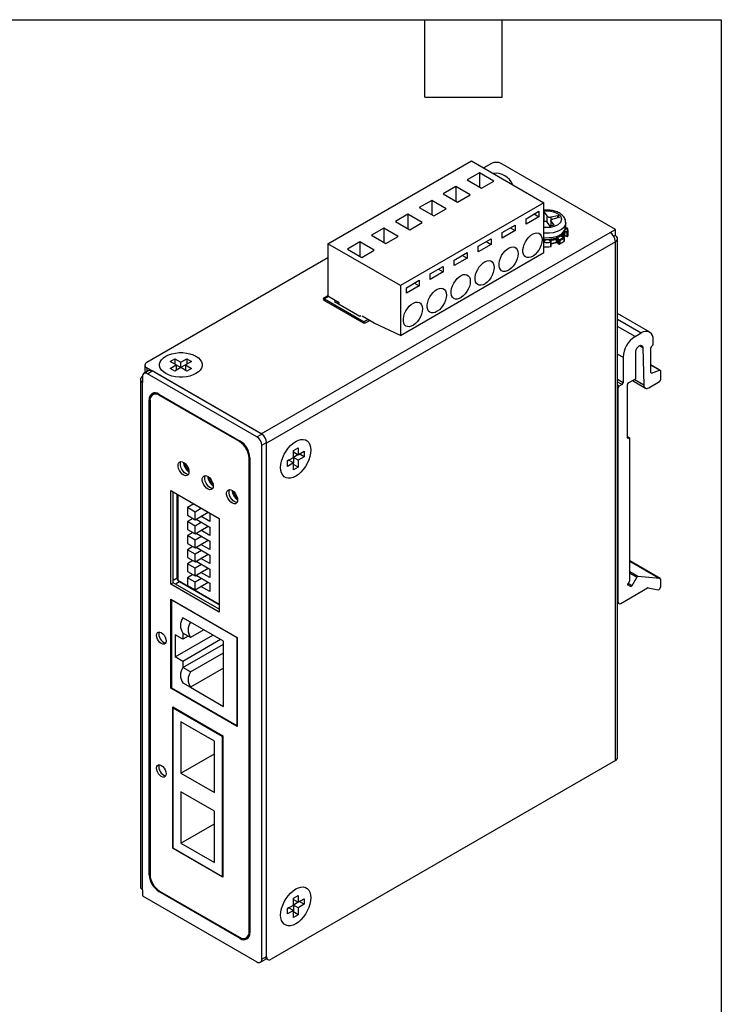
# Model space of a CAD drawing. Header units: millimetres. Extents: x 6 to 273, y 6 to 210.
# Tile 4 of 4: x 204 to 273, y 113 to 210. Entities that reach past the tile are written whole.
import ezdxf

# ---------------------------------------------------------------- set-up
doc = ezdxf.new("R2010")
doc.units = ezdxf.units.MM
doc.layers.add('TEXT', color=140, linetype='Continuous', lineweight=25)

msp = doc.modelspace()

# ---------------------------------------------------------------- linework, layer by layer
for p, q in [((234.2981, 187.4712), (248.4402, 195.6352)), ((248.4402, 195.6352), (255.582, 191.5124)), ((250.4091, 195.381), (249.6449, 194.9398)), ((262.6185, 188.877), (251.352, 195.381)), ((249.2416, 194.465), (248.016, 193.7575)), ((250.6558, 193.6486), (249.2416, 194.465)), ((249.2416, 194.465), (249.2416, 193.0499)), ((246.8846, 193.1044), (245.659, 192.3968)), ((248.2988, 192.288), (246.8846, 193.1044)), ((246.8846, 193.1044), (246.8846, 191.6893)), ((248.016, 193.7575), (249.4302, 192.9411)), ((249.4302, 192.9411), (250.6558, 193.6486)), ((245.659, 192.3968), (247.0732, 191.5804)), ((247.0732, 191.5804), (248.2988, 192.288)), ((255.582, 191.5124), (241.4399, 183.3483)), ((244.5276, 191.7437), (243.3019, 191.0361)), ((245.9418, 190.9273), (244.5276, 191.7437)), ((244.5276, 191.7437), (244.5276, 190.3286)), ((255.582, 186.6131), (255.582, 191.5124)), ((242.1706, 190.383), (240.9449, 189.6755)), ((243.5848, 189.5666), (242.1706, 190.383)), ((242.1706, 190.383), (242.1706, 188.9679)), ((243.3019, 191.0361), (244.7161, 190.2197)), ((244.7161, 190.2197), (245.9418, 190.9273)), ((253.8143, 189.9475), (255.087, 190.6823)), ((255.087, 190.1379), (253.8143, 189.4031)), ((254.6156, 190.4101), (255.087, 190.1379)), ((255.087, 190.6823), (255.087, 190.1379)), ((255.8884, 190.7913), (255.582, 190.7742)), ((255.582, 190.5687), (255.5964, 190.5723)), ((255.5964, 190.5723), (255.8607, 190.2189)), ((255.5964, 189.7013), (255.5964, 190.5723)), ((255.8607, 190.2189), (255.8607, 189.6128)), ((256.2988, 190.1185), (256.9109, 190.2711)), ((256.9109, 190.2711), (257.0694, 190.0591)), ((256.9109, 190.2711), (256.9109, 190.0196)), ((240.9449, 189.6755), (242.3591, 188.859)), ((242.3591, 188.859), (243.5848, 189.5666)), ((251.4572, 188.5868), (252.73, 189.3216)), ((252.73, 189.3216), (252.73, 188.7772)), ((253.8143, 189.4031), (253.8143, 189.9475)), ((255.582, 189.6977), (255.5964, 189.7013)), ((255.6137, 189.6782), (255.5964, 189.7013)), ((256.1805, 189.2087), (255.9162, 189.5621)), ((256.5477, 189.3003), (256.1805, 189.2087)), ((256.2561, 189.7299), (256.2561, 189.2276)), ((256.2835, 189.6536), (256.5477, 189.3003)), ((256.2835, 189.2344), (256.2835, 189.6536)), ((256.2988, 189.824), (256.2988, 190.1185)), ((257.0694, 190.0591), (256.4574, 189.9065)), ((257.7218, 189.1284), (257.7218, 189.5639)), ((227.7346, 168.7389), (262.1, 188.5776)), ((239.8135, 189.0223), (238.5879, 188.3148)), ((238.5879, 188.3148), (240.0021, 187.4984)), ((241.2278, 188.2059), (239.8135, 189.0223)), ((239.8135, 189.0223), (239.8135, 187.6072)), ((240.0021, 187.4984), (241.2278, 188.2059)), ((252.73, 188.7772), (251.4572, 188.0425)), ((251.4572, 188.0425), (251.4572, 188.5868)), ((252.2585, 189.0494), (252.73, 188.7772)), ((257.2904, 188.227), (257.2904, 188.2029)), ((257.2973, 188.1891), (257.5239, 188.1372)), ((257.5388, 188.1477), (257.3122, 188.1997)), ((257.5269, 188.2444), (257.5269, 188.571)), ((257.617, 188.5997), (257.8436, 188.5478)), ((257.617, 188.5997), (257.617, 188.2731)), ((257.8436, 188.2212), (257.617, 188.2731)), ((257.6267, 188.2439), (257.6255, 188.2443)), ((257.6267, 188.2439), (257.8533, 188.192)), ((257.8682, 188.638), (257.6416, 188.6899)), ((257.6994, 188.9597), (257.8589, 188.9994)), ((257.8428, 189.0097), (257.7025, 188.9747)), ((257.8436, 188.5478), (257.8436, 188.2212)), ((257.9342, 188.5781), (257.9342, 188.2515)), ((257.9551, 188.4207), (257.9551, 188.7473)), ((262.1, 188.5776), (262.6185, 188.877)), ((262.4423, 188.2309), (262.6185, 188.3326)), ((262.5714, 188.3054), (262.6185, 188.2782)), ((262.6185, 188.3326), (262.6185, 188.877)), ((262.6185, 187.6795), (228.2531, 167.8408)), ((241.4399, 183.3483), (234.2981, 187.4712)), ((234.2981, 187.4712), (234.2981, 182.2997)), ((237.4565, 187.6616), (236.2309, 186.9541)), ((238.8707, 186.8452), (237.4565, 187.6616)), ((237.4565, 187.6616), (237.4565, 186.2465)), ((249.1002, 187.2261), (250.373, 187.9609)), ((250.373, 187.4165), (249.1002, 186.6818)), ((249.1002, 186.6818), (249.1002, 187.2261)), ((249.9015, 187.6887), (250.373, 187.4165)), ((250.373, 187.9609), (250.373, 187.4165)), ((255.582, 187.6258), (255.6947, 187.7897)), ((255.6397, 187.773), (255.582, 187.6891)), ((255.583, 187.6904), (255.583, 187.8015)), ((255.6357, 187.7724), (255.6368, 187.7688)), ((256.1342, 187.7935), (256.2573, 187.6289)), ((256.1835, 187.7836), (256.1837, 187.7834)), ((256.2972, 187.6325), (256.1876, 187.779)), ((256.2423, 187.1908), (256.2423, 187.6263)), ((256.2425, 187.8071), (256.2425, 187.7056)), ((256.2975, 187.2616), (256.2975, 187.6314)), ((256.5226, 187.5183), (256.2975, 187.4765)), ((256.831, 187.6272), (256.831, 187.9538)), ((256.9299, 187.9373), (257.0265, 187.8081)), ((256.9299, 187.9373), (256.9299, 187.6107)), ((257.0265, 187.4815), (256.9299, 187.6107)), ((256.9377, 187.586), (257.0343, 187.4568)), ((257.0877, 187.8778), (256.9911, 188.007)), ((257.0265, 187.8081), (257.0265, 187.4815)), ((257.1277, 187.7926), (257.1277, 187.466)), ((257.5784, 187.734), (257.5784, 188.0606)), ((257.5906, 187.7561), (257.5906, 188.0828)), ((262.6185, 136.564), (262.6185, 187.6795)), ((262.8333, 136.8634), (262.8333, 187.9788)), ((236.2309, 186.9541), (237.6451, 186.1377)), ((237.6451, 186.1377), (238.8707, 186.8452)), ((241.4399, 178.449), (255.582, 186.6131)), ((246.7432, 185.8655), (248.016, 186.6002)), ((247.5445, 186.328), (248.016, 186.0559)), ((248.016, 186.6002), (248.016, 186.0559)), ((234.2981, 186.0803), (216.468, 175.7872)), ((248.016, 186.0559), (246.7432, 185.3211)), ((246.7432, 185.3211), (246.7432, 185.8655)), ((244.3862, 184.5048), (245.659, 185.2395)), ((245.659, 184.6952), (244.3862, 183.9604)), ((244.3862, 183.9604), (244.3862, 184.5048)), ((245.1875, 184.9674), (245.659, 184.6952)), ((245.659, 185.2395), (245.659, 184.6952)), ((241.4399, 183.3483), (241.4399, 178.449)), ((242.0291, 183.1441), (243.3019, 183.8789)), ((243.3019, 183.3345), (242.0291, 182.5997)), ((242.8305, 183.6067), (243.3019, 183.3345)), ((243.3019, 183.8789), (243.3019, 183.3345)), ((233.921, 182.1616), (234.2981, 182.3793)), ((242.0291, 182.5997), (242.0291, 183.1441)), ((233.921, 181.8894), (233.921, 182.1616)), ((237.6451, 179.7396), (233.921, 181.8894)), ((234.3452, 182.2725), (233.9681, 182.0548)), ((233.9681, 182.0548), (237.8808, 179.7961)), ((233.9681, 182.0548), (233.9681, 181.8622)), ((235.4059, 181.6602), (234.2981, 182.2997)), ((235.0524, 181.8643), (234.9345, 181.7963)), ((234.9345, 181.7963), (237.4329, 180.354)), ((235.4059, 181.5241), (235.4059, 181.6602)), ((237.4329, 180.354), (237.5508, 180.422)), ((265.9974, 178.7689), (262.8333, 180.5955)), ((238.8707, 179.66), (237.6687, 180.354)), ((238.2579, 180.0138), (237.8808, 179.7961)), ((237.8808, 179.7961), (237.8808, 179.6832)), ((238.4247, 179.9175), (238.1165, 179.7396)), ((241.4399, 178.449), (238.8707, 179.66)), ((262.8333, 180.0319), (265.1641, 178.6864)), ((264.5513, 178.3326), (262.8333, 179.3244)), ((264.5513, 178.3326), (265.1641, 178.6864)), ((266.3426, 177.5703), (266.3426, 178.0058)), ((262.8333, 176.6028), (263.3728, 176.2914)), ((264.6456, 174.3043), (264.6456, 176.8628)), ((264.988, 177.4413), (265.3053, 177.2581)), ((265.3053, 177.2581), (265.4298, 173.5388)), ((266.1069, 174.8017), (266.1069, 177.2165)), ((266.2012, 177.3798), (266.2483, 177.407)), ((218.7543, 175.8825), (219.2257, 176.1546)), ((219.3436, 175.5423), (218.7543, 175.8825)), ((219.2257, 176.1546), (219.815, 175.8145)), ((219.2257, 176.1546), (219.2257, 175.6104)), ((219.815, 175.8145), (220.4042, 176.1546)), ((219.815, 175.2702), (219.815, 175.8145)), ((220.8757, 175.8825), (220.2864, 175.5423)), ((220.4042, 176.1546), (220.8757, 175.8825)), ((220.4042, 176.1546), (220.4042, 175.6104)), ((263.3728, 176.2914), (263.3728, 173.7873)), ((216.6533, 174.9766), (216.1819, 174.7045)), ((216.3312, 174.8132), (216.1957, 174.7349)), ((216.2728, 175.5151), (216.2728, 174.9708)), ((227.7346, 168.7389), (216.468, 175.243)), ((216.468, 175.243), (216.468, 174.8697)), ((216.5152, 174.6715), (216.9866, 174.9436)), ((227.3103, 168.4396), (216.5152, 174.6715)), ((227.7817, 168.7117), (216.9866, 174.9436)), ((218.7543, 175.2022), (219.3436, 175.5423)), ((219.2257, 174.93), (218.7543, 175.2022)), ((219.815, 175.2702), (219.2257, 174.93)), ((219.3436, 175.5423), (219.3436, 174.9981)), ((219.3436, 175.5422), (219.8149, 175.2701)), ((219.3436, 175.5071), (219.384, 175.5189)), ((220.4042, 174.93), (219.815, 175.2702)), ((220.2864, 175.5422), (219.8151, 175.2701)), ((220.246, 175.5189), (220.2864, 175.5071)), ((220.2864, 175.5423), (220.8757, 175.2022)), ((220.2864, 175.5423), (220.2864, 174.9981)), ((220.8757, 175.2022), (220.4042, 174.93)), ((267.0221, 175.0108), (266.1069, 175.5391)), ((266.9739, 175.0127), (266.1069, 175.5133)), ((266.1088, 174.7814), (266.1827, 174.7387)), ((266.1827, 174.7387), (266.9739, 175.0127)), ((267.0497, 174.9497), (267.0497, 174.0591)), ((215.829, 174.0998), (215.829, 124.1275)), ((216.0438, 174.3993), (216.0438, 173.8005)), ((216.0438, 123.8282), (216.0438, 173.8005)), ((263.3728, 173.7873), (262.8333, 174.0987)), ((262.8333, 173.881), (263.2785, 173.624)), ((263.8913, 173.76), (264.5513, 174.141)), ((264.2911, 173.9908), (265.5675, 173.254)), ((265.4298, 173.5388), (264.4689, 174.0935)), ((265.9008, 173.287), (266.9554, 173.8958)), ((217.2863, 172.7371), (217.0506, 172.601)), ((217.3605, 172.7713), (217.2863, 172.7371)), ((262.9956, 173.4607), (262.8333, 173.5544)), ((262.9014, 173.2974), (262.8333, 173.3367)), ((262.9014, 152.1762), (262.9014, 173.2974)), ((263.2785, 173.624), (262.9956, 173.4607)), ((263.797, 168.3709), (263.797, 173.5967)), ((216.7871, 172.1612), (216.7037, 172.113)), ((216.7037, 125.298), (216.7037, 172.113)), ((216.7744, 171.9905), (216.7744, 125.3388)), ((217.6465, 172.6575), (225.6604, 168.0311)), ((217.7172, 172.535), (217.788, 172.5758)), ((225.5897, 167.9903), (217.7172, 172.535)), ((225.6604, 168.0311), (225.5897, 167.9903)), ((227.3103, 168.4396), (227.7817, 168.7117)), ((227.7817, 167.6231), (228.2531, 167.8952)), ((228.2531, 117.2697), (228.2531, 167.8952)), ((228.2531, 117.2697), (228.2531, 167.8408)), ((264.0051, 168.3502), (263.797, 168.4704)), ((263.797, 168.4253), (263.9385, 168.3436)), ((263.797, 168.3709), (263.8913, 168.3164)), ((263.9385, 168.3436), (263.8913, 168.3164)), ((264.0327, 154.3333), (264.0327, 168.2892)), ((227.7817, 116.9975), (227.7817, 167.6231)), ((230.893, 167.1056), (231.3644, 167.3778)), ((230.893, 166.4252), (230.893, 167.1056)), ((230.893, 166.9695), (231.3644, 166.6973)), ((231.3644, 167.3778), (231.3644, 166.6973)), ((231.3644, 166.6973), (231.9537, 167.0375)), ((231.9537, 167.0375), (231.9537, 166.4931)), ((226.5325, 166.3573), (226.6032, 166.3981)), ((226.5325, 119.7056), (226.5325, 166.3573)), ((226.6032, 166.3982), (226.6032, 119.5831)), ((230.3037, 166.085), (230.893, 166.4252)), ((230.4216, 166.153), (230.3037, 166.0849)), ((230.3037, 165.5407), (230.3037, 166.085)), ((230.893, 165.8808), (230.3037, 165.5407)), ((230.893, 165.8808), (230.4216, 166.153)), ((231.4823, 166.7653), (230.893, 166.4251)), ((230.893, 166.4251), (230.893, 165.8808)), ((231.3644, 166.153), (230.893, 166.4251)), ((230.893, 165.2004), (230.893, 165.8808)), ((231.9537, 166.4931), (231.3644, 166.153)), ((231.3644, 166.153), (231.3644, 165.4725)), ((231.4823, 166.7654), (231.4823, 166.7653)), ((231.9537, 166.4931), (231.4823, 166.7653)), ((231.3644, 165.4725), (230.893, 165.7447)), ((231.3644, 165.4725), (230.893, 165.2004)), ((218.825, 163.1734), (223.5862, 160.4249)), ((218.825, 153.9411), (218.825, 163.1734)), ((219.0607, 154.0772), (219.0607, 163.0374)), ((219.4379, 154.567), (219.4379, 162.8197)), ((219.5093, 162.7784), (219.5093, 154.3361)), ((221.0885, 161.8512), (220.4521, 161.4838)), ((220.4521, 161.4838), (220.4521, 160.7217)), ((221.2064, 161.0484), (220.4521, 161.4838)), ((221.0178, 161.892), (222.6677, 160.9395)), ((221.0178, 161.8103), (221.0178, 161.892)), ((221.8428, 161.4157), (221.2064, 161.0484)), ((221.2064, 160.2863), (221.2064, 161.0484)), ((221.2064, 160.2863), (222.5028, 161.0347)), ((220.4521, 160.7217), (221.2064, 160.2863)), ((220.9896, 160.4114), (220.4521, 160.1011)), ((221.2064, 159.6657), (220.4521, 160.1011)), ((220.4521, 160.1011), (220.4521, 159.339)), ((221.3053, 160.3434), (222.6677, 159.5568)), ((222.6677, 160.123), (221.7956, 160.6264)), ((222.6677, 160.9395), (222.6677, 160.123)), ((223.5862, 160.4249), (223.5862, 151.1925)), ((220.4521, 159.339), (221.2064, 158.9036)), ((221.8428, 160.0331), (221.2064, 159.6657)), ((221.2064, 158.9036), (221.2064, 159.6657)), ((221.2064, 158.9036), (222.5028, 159.652)), ((222.6677, 158.7403), (221.7956, 159.2437)), ((222.6677, 159.5568), (222.6677, 158.7403)), ((220.9896, 159.0287), (220.4521, 158.7184)), ((221.2064, 158.283), (220.4521, 158.7184)), ((220.4521, 158.7184), (220.4521, 157.9563)), ((221.8428, 158.6504), (221.2064, 158.283)), ((221.2064, 157.5209), (221.2064, 158.283)), ((221.2064, 157.5209), (222.5028, 158.2693)), ((221.3053, 158.9607), (222.6677, 158.1742)), ((222.6677, 158.1742), (222.6677, 157.3576)), ((220.4521, 157.9563), (221.2064, 157.5209)), ((220.9896, 157.646), (220.4521, 157.3357)), ((221.2064, 156.9003), (220.4521, 157.3357)), ((220.4521, 157.3357), (220.4521, 156.5736)), ((221.8428, 157.2677), (221.2064, 156.9003)), ((221.3053, 157.578), (222.6677, 156.7915)), ((222.6677, 157.3576), (221.7956, 157.8611)), ((220.4521, 156.5736), (221.2064, 156.1382)), ((220.9896, 156.2634), (220.4521, 155.9531)), ((221.2064, 156.1382), (221.2064, 156.9003)), ((221.2064, 156.1382), (222.5028, 156.8867)), ((221.3053, 156.1953), (222.6677, 155.4088)), ((222.6677, 155.9749), (221.7956, 156.4784)), ((222.6677, 156.7915), (222.6677, 155.9749)), ((267.0221, 154.5012), (264.0327, 156.227)), ((264.0327, 156.2217), (267.0026, 154.5073)), ((220.4521, 155.9531), (220.4521, 155.191)), ((221.2064, 155.5177), (220.4521, 155.9531)), ((221.8428, 155.885), (221.2064, 155.5177)), ((221.2064, 154.7555), (221.2064, 155.5177)), ((221.2064, 154.7555), (222.5028, 155.504)), ((222.6677, 155.4088), (222.6677, 154.5923)), ((219.0607, 154.3493), (219.4379, 154.567)), ((219.5093, 154.3361), (223.5862, 151.9826)), ((220.4521, 155.191), (221.2064, 154.7555)), ((220.9896, 154.8807), (220.4521, 154.5704)), ((221.2064, 154.135), (220.4521, 154.5704)), ((220.4521, 154.5704), (220.4521, 153.8083)), ((221.8428, 154.5024), (221.2064, 154.135)), ((221.3053, 154.8126), (222.6677, 154.0261)), ((222.6677, 154.5923), (221.7956, 155.0957)), ((264.0051, 154.2404), (263.8627, 153.9937)), ((264.8264, 154.7019), (264.0327, 155.16)), ((264.0327, 155.0113), (264.7126, 154.6189)), ((264.7126, 154.6189), (264.2294, 153.782)), ((267.0026, 154.5073), (264.8264, 154.7019)), ((267.0497, 154.4402), (267.0497, 153.6456)), ((219.0607, 154.0772), (218.825, 153.9411)), ((223.5862, 151.1925), (218.825, 153.9411)), ((223.5862, 151.4647), (219.0607, 154.0772)), ((219.6736, 154.1588), (219.2965, 153.9411)), ((223.5862, 151.9001), (219.6736, 154.1588)), ((220.4521, 153.8083), (221.2064, 153.3729)), ((220.8909, 153.5386), (220.8194, 153.4973)), ((221.2064, 153.3729), (221.2064, 154.135)), ((221.2064, 153.3729), (222.5028, 154.1213)), ((222.6677, 153.2096), (221.7956, 153.713)), ((222.6677, 154.0261), (222.6677, 153.2096)), ((263.1371, 152.0401), (265.7951, 153.5746)), ((264.2294, 153.782), (263.8627, 153.9937)), ((264.0961, 153.705), (263.8627, 153.8397)), ((265.8481, 153.5863), (266.8288, 153.383)), ((218.825, 152.4549), (225.354, 148.6858)), ((218.825, 143.7015), (218.825, 152.4549)), ((218.9193, 152.4004), (218.8965, 152.3872)), ((218.8965, 152.3872), (225.3312, 148.6726)), ((218.8965, 152.3872), (218.8965, 143.7428)), ((262.8333, 152.2155), (262.9014, 152.1762)), ((262.8333, 152.1028), (262.9704, 152.0236)), ((220.7585, 150.2018), (220.0043, 150.6372)), ((224.0112, 148.3241), (220.7585, 150.2018)), ((222.0669, 149.4465), (220.7585, 148.6912)), ((220.0043, 148.5142), (219.25, 148.9496)), ((219.25, 148.9496), (219.25, 146.7722)), ((219.25, 146.7722), (222.9747, 148.9224)), ((220.0043, 149.1266), (220.0043, 148.5142)), ((220.7585, 148.6912), (220.0043, 149.1266)), ((220.5347, 148.8204), (220.0043, 148.5142)), ((223.729, 148.487), (220.0043, 146.3368)), ((225.354, 148.6858), (225.3312, 148.6726)), ((225.3312, 148.6726), (225.3312, 140.0281)), ((225.354, 148.6858), (225.354, 139.9325)), ((220.0043, 145.7244), (224.0112, 148.0375)), ((224.0112, 141.9006), (224.0112, 148.3241)), ((220.0043, 146.3368), (219.25, 146.7722)), ((220.7585, 145.289), (224.0112, 147.1667)), ((220.0043, 146.3368), (220.0043, 145.7244)), ((220.7585, 145.289), (220.0043, 145.7244)), ((224.0112, 145.6561), (220.7585, 143.7784)), ((218.8965, 143.7428), (218.825, 143.7015)), ((225.354, 139.9325), (218.825, 143.7015)), ((218.8965, 143.7428), (225.3312, 140.0281)), ((220.0043, 144.2138), (220.7585, 143.7784)), ((220.7585, 143.7784), (224.0112, 141.9006)), ((219.0136, 141.8581), (223.9634, 139.0006)), ((219.0136, 127.9224), (219.0136, 141.8581)), ((219.042, 141.7656), (219.1079, 141.8036)), ((219.042, 141.7656), (223.8974, 138.9626)), ((219.042, 127.9388), (219.042, 141.7656)), ((223.1196, 138.4862), (219.8198, 140.3911)), ((219.8198, 140.3911), (219.8198, 135.3286)), ((225.3312, 140.0281), (225.354, 140.0413)), ((223.9634, 139.0006), (223.8974, 138.9626)), ((223.8974, 138.9626), (223.8974, 125.1358)), ((223.9634, 139.0006), (223.9634, 125.065)), ((223.1196, 133.4236), (223.1196, 138.4862)), ((219.8198, 135.3286), (223.1196, 137.2335)), ((262.6185, 136.564), (228.7245, 116.9975)), ((219.8198, 135.3286), (223.1196, 133.4236)), ((223.1196, 131.5728), (219.8198, 133.4778)), ((219.8198, 133.4778), (219.8198, 128.4152)), ((223.1196, 126.5103), (223.1196, 131.5728)), ((219.8198, 128.4152), (223.1196, 130.3202)), ((219.8198, 128.4152), (223.1196, 126.5103)), ((219.042, 127.9388), (219.0136, 127.9224)), ((223.9634, 125.065), (219.0136, 127.9224)), ((219.042, 127.9388), (223.8974, 125.1358)), ((216.7744, 125.3388), (216.7037, 125.298)), ((223.8974, 125.1358), (223.9634, 125.1739)), ((216.0438, 123.8282), (216.0438, 123.2294)), ((216.0438, 123.2294), (227.3103, 116.7253)), ((217.6465, 123.665), (217.7173, 123.7058)), ((225.6604, 119.0387), (217.6465, 123.665)), ((217.7172, 123.7058), (225.5897, 119.1612)), ((230.893, 123.0124), (231.3644, 123.2846)), ((231.3644, 123.2846), (231.3644, 122.6041)), ((230.3037, 121.9918), (230.893, 122.332)), ((230.893, 122.332), (230.893, 123.0124)), ((230.893, 122.8763), (231.3644, 122.6041)), ((231.4823, 122.6721), (230.893, 122.3319)), ((230.893, 122.3319), (230.893, 121.7876)), ((231.3644, 122.0598), (230.893, 122.3319)), ((231.334, 122.6217), (231.324, 122.5807)), ((231.3644, 122.6041), (231.9537, 122.9443)), ((231.9537, 122.3999), (231.3644, 122.0598)), ((231.4823, 122.6722), (231.4823, 122.6721)), ((231.9537, 122.3999), (231.4823, 122.6721)), ((231.9537, 122.9443), (231.9537, 122.3999)), ((230.4216, 122.0598), (230.3037, 121.9917)), ((230.3037, 121.4475), (230.3037, 121.9918)), ((230.893, 121.7876), (230.3037, 121.4475)), ((230.893, 121.7876), (230.4216, 122.0598)), ((230.893, 121.1072), (230.893, 121.7876)), ((231.3644, 121.3793), (230.893, 121.6514)), ((231.3644, 121.3793), (230.893, 121.1072)), ((231.3644, 122.0598), (231.3644, 121.3793)), ((226.6032, 119.7464), (226.5325, 119.7056)), ((225.7438, 119.0868), (225.6604, 119.0387)), ((226.2563, 119.0952), (226.492, 119.2312)), ((227.6436, 116.6923), (228.115, 116.9645)), ((227.7817, 116.9975), (228.2531, 117.2697)), ((228.2108, 117.0686), (228.3912, 116.9645))]:
    msp.add_line(p, q)
at = {"flags": 128}
for points in [[(255.582, 190.6882), (255.7656, 190.7149), (256.2235, 190.695), (256.5201, 190.6338), (256.7822, 190.5374), (257.0287, 190.392), (257.2044, 190.2185), (257.3217, 189.9028), (257.2208, 189.5852), (256.917, 189.3141), (256.4566, 189.1308), (256.4566, 189.1308)], [(257.7217, 189.5699), (257.7042, 189.4177), (257.6267, 189.2275), (257.4901, 189.0489), (257.2989, 188.8877), (257.0597, 188.7496), (256.7805, 188.6393), (256.4711, 188.5604), (256.1417, 188.5157), (255.8038, 188.5066), (255.582, 188.5204)], [(256.2835, 189.6536), (256.2636, 189.6895), (256.2562, 189.727), (256.2616, 189.7646), (256.2797, 189.8008), (256.3096, 189.8344), (256.3503, 189.8639), (256.4002, 189.8883), (256.4574, 189.9065)], [(255.3935, 187.8652), (255.3714, 187.6184), (255.3063, 187.3577), (255.2012, 187.0953), (255.061, 186.8435), (254.8923, 186.6139), (254.7029, 186.4175), (254.5017, 186.2632), (254.2981, 186.1585), (254.1017, 186.1081), (253.9216, 186.1143), (253.7662, 186.1771), (253.6428, 186.2932), (253.5572, 186.4575), (253.5134, 186.6621), (253.5134, 186.8975), (253.5572, 187.1528), (253.6428, 187.4158), (253.7662, 187.6745), (253.9216, 187.9166), (254.1017, 188.1308), (254.2981, 188.3072), (254.5017, 188.4375), (254.7029, 188.5155), (254.8923, 188.5377), (255.061, 188.503), (255.2012, 188.4131), (255.3063, 188.272), (255.3714, 188.0865), (255.3935, 187.8652)], [(257.2804, 188.2009), (257.2801, 188.2028), (257.2798, 188.2062)], [(257.3122, 188.1997), (257.3109, 188.1998), (257.3067, 188.1987), (257.3021, 188.195), (257.2973, 188.1891)], [(257.5269, 188.2444), (257.5102, 188.1988), (257.492, 188.1585)], [(257.8589, 188.9994), (257.8538, 189.0053), (257.8488, 189.0088), (257.8442, 189.0099), (257.8428, 189.0097)], [(257.8533, 188.192), (257.8508, 188.1931), (257.8478, 188.1969), (257.8455, 188.2031), (257.8441, 188.2112), (257.8436, 188.2212)], [(257.9246, 188.9516), (257.9233, 188.9621), (257.9227, 188.9643)], [(257.9342, 188.2515), (257.9329, 188.241), (257.9329, 188.2409)], [(255.6442, 187.7784), (255.6432, 187.7773), (255.6397, 187.773)], [(256.7933, 187.6045), (256.8006, 187.5994), (256.8077, 187.5965), (256.8142, 187.5961), (256.8199, 187.598), (256.8246, 187.6023), (256.8281, 187.6088), (256.8303, 187.6172), (256.831, 187.6272)], [(257.1277, 187.466), (257.1269, 187.4559), (257.1247, 187.4475), (257.121, 187.4409), (257.116, 187.4365), (257.1133, 187.4352)], [(257.5239, 188.1372), (257.5287, 188.1431), (257.5333, 188.1467), (257.5376, 188.1479), (257.5388, 188.1477)], [(253.0364, 186.5045), (253.0144, 186.2577), (252.9493, 185.997), (252.8442, 185.7346), (252.704, 185.4828), (252.5352, 185.2533), (252.3459, 185.0568), (252.1447, 184.9026), (251.9411, 184.7978), (251.7447, 184.7474), (251.5645, 184.7537), (251.4092, 184.8164), (251.2858, 184.9326), (251.2002, 185.0968), (251.1563, 185.3014), (251.1563, 185.5369), (251.2002, 185.7921), (251.2858, 186.0552), (251.4092, 186.3138), (251.5645, 186.5559), (251.7447, 186.7702), (251.9411, 186.9465), (252.1447, 187.0768), (252.3459, 187.1549), (252.5352, 187.1771), (252.704, 187.1424), (252.8442, 187.0524), (252.9493, 186.9113), (253.0144, 186.7258), (253.0364, 186.5045)], [(250.6794, 185.1438), (250.6574, 184.897), (250.5923, 184.6364), (250.4872, 184.374), (250.347, 184.1221), (250.1782, 183.8926), (249.9888, 183.6961), (249.7876, 183.5419), (249.5841, 183.4371), (249.3876, 183.3867), (249.2075, 183.393), (249.0521, 183.4557), (248.9288, 183.5719), (248.8432, 183.7361), (248.7993, 183.9408), (248.7993, 184.1762), (248.8432, 184.4314), (248.9288, 184.6945), (249.0521, 184.9531), (249.2075, 185.1952), (249.3876, 185.4095), (249.5841, 185.5859), (249.7876, 185.7161), (249.9888, 185.7942), (250.1782, 185.8164), (250.347, 185.7817), (250.4872, 185.6917), (250.5923, 185.5507), (250.6574, 185.3651), (250.6794, 185.1438)], [(248.3224, 183.7831), (248.3004, 183.5364), (248.2353, 183.2757), (248.1301, 183.0133), (247.9899, 182.7614), (247.8212, 182.5319), (247.6318, 182.3354), (247.4306, 182.1812), (247.2271, 182.0764), (247.0306, 182.026), (246.8505, 182.0323), (246.6951, 182.095), (246.5717, 182.2112), (246.4861, 182.3755), (246.4423, 182.5801), (246.4423, 182.8155), (246.4861, 183.0707), (246.5717, 183.3338), (246.6951, 183.5924), (246.8505, 183.8345), (247.0306, 184.0488), (247.2271, 184.2252), (247.4306, 184.3555), (247.6318, 184.4335), (247.8212, 184.4557), (247.9899, 184.421), (248.1301, 184.331), (248.2353, 184.19), (248.3004, 184.0045), (248.3224, 183.7831)], [(245.9654, 182.4225), (245.9433, 182.1757), (245.8782, 181.915), (245.7731, 181.6526), (245.6329, 181.4008), (245.4642, 181.1712), (245.2748, 180.9748), (245.0736, 180.8205), (244.87, 180.7158), (244.6736, 180.6653), (244.4935, 180.6716), (244.3381, 180.7343), (244.2147, 180.8505), (244.1291, 181.0148), (244.0853, 181.2194), (244.0853, 181.4548), (244.1291, 181.71), (244.2147, 181.9731), (244.3381, 182.2318), (244.4935, 182.4739), (244.6736, 182.6881), (244.87, 182.8645), (245.0736, 182.9948), (245.2748, 183.0728), (245.4642, 183.095), (245.6329, 183.0603), (245.7731, 182.9703), (245.8782, 182.8293), (245.9433, 182.6438), (245.9654, 182.4225)], [(243.6083, 181.0618), (243.5863, 180.815), (243.5212, 180.5543), (243.4161, 180.2919), (243.2759, 180.0401), (243.1072, 179.8105), (242.9178, 179.6141), (242.7166, 179.4598), (242.513, 179.3551), (242.3166, 179.3047), (242.1364, 179.3109), (241.9811, 179.3737), (241.8577, 179.4898), (241.7721, 179.6541), (241.7283, 179.8587), (241.7283, 180.0941), (241.7721, 180.3494), (241.8577, 180.6124), (241.9811, 180.8711), (242.1364, 181.1132), (242.3166, 181.3274), (242.513, 181.5038), (242.7166, 181.6341), (242.9178, 181.7121), (243.1072, 181.7343), (243.2759, 181.6996), (243.4161, 181.6097), (243.5212, 181.4686), (243.5863, 181.2831), (243.6083, 181.0618)], [(218.3301, 174.6851), (218.0948, 174.847), (217.9117, 175.03), (217.7865, 175.2286), (217.723, 175.4367), (217.723, 175.648), (217.7865, 175.8561), (217.9117, 176.0547), (218.0948, 176.2377), (218.3301, 176.3996), (218.6105, 176.5354), (218.9275, 176.641), (219.2715, 176.7133), (219.632, 176.75), (219.998, 176.75), (220.3585, 176.7133), (220.7025, 176.641), (221.0195, 176.5354), (221.2999, 176.3996), (221.5352, 176.2377), (221.7182, 176.0547), (221.8434, 175.8561), (221.907, 175.648), (221.907, 175.4367), (221.8434, 175.2286), (221.7182, 175.03), (221.5352, 174.847), (221.2999, 174.6851), (221.0195, 174.5493), (220.7025, 174.4436), (220.3585, 174.3713), (219.998, 174.3346), (219.632, 174.3346), (219.2715, 174.3713), (218.9275, 174.4436), (218.6105, 174.5493), (218.3301, 174.6851)], [(218.3301, 176.3996), (218.6105, 176.5354), (218.9275, 176.641), (219.2715, 176.7133), (219.632, 176.75), (219.998, 176.75), (220.3585, 176.7133), (220.7025, 176.641), (221.0195, 176.5354), (221.2999, 176.3996), (221.5352, 176.2377), (221.7182, 176.0547), (221.8434, 175.8561), (221.907, 175.648), (221.907, 175.4367), (221.8434, 175.2286), (221.7182, 175.03), (221.5352, 174.847), (221.2999, 174.6851), (221.0195, 174.5493), (220.7025, 174.4436), (220.3585, 174.3713), (219.998, 174.3346), (219.632, 174.3346), (219.2715, 174.3713), (218.9275, 174.4436), (218.6105, 174.5493), (218.3301, 174.6851), (218.0948, 174.847), (217.9117, 175.03), (217.7865, 175.2286), (217.723, 175.4367), (217.723, 175.648), (217.7865, 175.8561), (217.9117, 176.0547), (218.0948, 176.2377), (218.3301, 176.3996)], [(264.6456, 176.8628), (264.6701, 177.0211), (264.74, 177.1842), (264.8449, 177.3279), (264.9693, 177.4307), (265.0946, 177.4774), (265.2022, 177.4611), (265.2761, 177.3842), (265.3053, 177.2581)], [(266.1827, 174.7387), (266.1672, 174.735), (266.1527, 174.7348), (266.1396, 174.7382), (266.1283, 174.745), (266.1191, 174.7551), (266.1124, 174.7682), (266.1083, 174.7839), (266.1069, 174.8017)], [(266.9739, 175.0127), (266.9895, 175.0165), (267.004, 175.0167), (267.0171, 175.0133), (267.0284, 175.0064), (267.0375, 174.9963), (267.0442, 174.9832), (267.0483, 174.9675), (267.0497, 174.9497)], [(231.1287, 168.0038), (231.3866, 168.1266), (231.6366, 168.1936), (231.8712, 168.2027), (232.0832, 168.1537), (232.2662, 168.048), (232.4147, 167.8888), (232.5241, 167.6811), (232.5911, 167.431), (232.6136, 167.1463), (232.5911, 166.8355), (232.5241, 166.5081), (232.4147, 166.1741), (232.2662, 165.8435), (232.0832, 165.5265), (231.8712, 165.2327), (231.6366, 164.9709), (231.3866, 164.7493), (231.1287, 164.5743), (230.8708, 164.4515), (230.6208, 164.3846), (230.3862, 164.3755), (230.1742, 164.4245), (229.9912, 164.5302), (229.8427, 164.6893), (229.7333, 164.8971), (229.6663, 165.1471), (229.6438, 165.4319), (229.6663, 165.7426), (229.7333, 166.07), (229.8427, 166.4041), (229.9912, 166.7346), (230.1742, 167.0516), (230.3862, 167.3455), (230.6208, 167.6072), (230.8708, 167.8289), (231.1287, 168.0038)], [(231.1287, 168.0038), (231.3866, 168.1266), (231.6366, 168.1936), (231.8712, 168.2027), (232.0832, 168.1537), (232.2662, 168.048), (232.4147, 167.8888), (232.5241, 167.6811), (232.5911, 167.431), (232.6136, 167.1463), (232.5911, 166.8355), (232.5241, 166.5081), (232.4147, 166.1741), (232.2662, 165.8435), (232.0832, 165.5265), (231.8712, 165.2327), (231.6366, 164.9709), (231.3866, 164.7493), (231.1287, 164.5743), (230.8708, 164.4515), (230.6208, 164.3846), (230.3862, 164.3755), (230.1742, 164.4245), (229.9912, 164.5302), (229.8427, 164.6893), (229.7333, 164.8971), (229.6663, 165.1471), (229.6438, 165.4319), (229.6663, 165.7426), (229.7333, 166.07), (229.8427, 166.4041), (229.9912, 166.7346), (230.1742, 167.0516), (230.3862, 167.3455), (230.6208, 167.6072), (230.8708, 167.8289), (231.1287, 168.0038)], [(220.6117, 165.006), (220.5876, 164.8354), (220.5175, 164.7078), (220.4076, 164.6344), (220.2676, 164.6219), (220.1101, 164.6713), (219.9489, 164.7783), (219.7985, 164.9333), (219.6722, 165.1226), (219.5811, 165.3293), (219.5335, 165.5352), (219.5335, 165.7218), (219.5811, 165.8726), (219.6722, 165.9742), (219.7985, 166.0176), (219.9489, 165.999), (220.1101, 165.9199), (220.2676, 165.7874), (220.4076, 165.6133), (220.5175, 165.4131), (220.5876, 165.2045), (220.6117, 165.006)], [(220.5521, 164.7552), (220.5033, 164.758), (220.3458, 164.8074), (220.1846, 164.9144), (220.0342, 165.0694), (219.9079, 165.2587), (219.8168, 165.4654), (219.7692, 165.6712), (219.7692, 165.8578), (219.8168, 166.0087), (219.8227, 166.0189)], [(223.0064, 163.6236), (222.9823, 163.453), (222.9122, 163.3253), (222.8023, 163.252), (222.6623, 163.2395), (222.5048, 163.2889), (222.3437, 163.3959), (222.1932, 163.5509), (222.0669, 163.7402), (221.9759, 163.9469), (221.9282, 164.1527), (221.9282, 164.3393), (221.9759, 164.4901), (222.0669, 164.5918), (222.1932, 164.6352), (222.3437, 164.6165), (222.5048, 164.5374), (222.6623, 164.405), (222.8023, 164.2309), (222.9122, 164.0306), (222.9823, 163.822), (223.0064, 163.6236)], [(222.9469, 163.3728), (222.898, 163.3755), (222.7405, 163.425), (222.5794, 163.5319), (222.4289, 163.687), (222.3026, 163.8762), (222.2116, 164.083), (222.1639, 164.2888), (222.1639, 164.4754), (222.2116, 164.6262), (222.2174, 164.6364)], [(225.4011, 162.2411), (225.3771, 162.0705), (225.3069, 161.9429), (225.197, 161.8695), (225.0571, 161.857), (224.8995, 161.9064), (224.7384, 162.0134), (224.588, 162.1684), (224.4616, 162.3577), (224.3706, 162.5644), (224.323, 162.7703), (224.323, 162.9569), (224.3706, 163.1077), (224.4616, 163.2093), (224.588, 163.2527), (224.7384, 163.2341), (224.8995, 163.155), (225.0571, 163.0225), (225.197, 162.8484), (225.3069, 162.6482), (225.3771, 162.4396), (225.4011, 162.2411)], [(225.3416, 161.9903), (225.2928, 161.9931), (225.1352, 162.0425), (224.9741, 162.1495), (224.8237, 162.3045), (224.6973, 162.4938), (224.6063, 162.7005), (224.5587, 162.9063), (224.5587, 163.0929), (224.6063, 163.2437), (224.6121, 163.254)], [(263.8627, 153.8397), (263.851, 153.8495), (263.8423, 153.8633), (263.8369, 153.8806), (263.8351, 153.9008), (263.8369, 153.9231), (263.8423, 153.9466), (263.851, 153.9704), (263.8627, 153.9937)], [(264.2294, 153.782), (264.2151, 153.7602), (264.1988, 153.7407), (264.1811, 153.7243), (264.1627, 153.7116), (264.1443, 153.7031), (264.1266, 153.6991), (264.1103, 153.6997), (264.0961, 153.705)], [(218.3536, 148.3512), (218.3306, 148.1963), (218.2636, 148.0832), (218.1593, 148.0229), (218.0279, 148.0215), (217.8822, 148.0789), (217.7366, 148.1897), (217.6052, 148.3429), (217.5009, 148.5235), (217.4339, 148.7139), (217.4108, 148.8954), (217.4339, 149.0503), (217.5009, 149.1634), (217.6052, 149.2237), (217.7366, 149.2251), (217.8822, 149.1677), (218.0279, 149.0569), (218.1593, 148.9037), (218.2636, 148.7231), (218.3306, 148.5327), (218.3536, 148.3512)], [(218.3536, 135.2702), (218.3306, 135.1153), (218.2636, 135.0022), (218.1593, 134.942), (218.0279, 134.9405), (217.8822, 134.998), (217.7366, 135.1087), (217.6052, 135.2619), (217.5009, 135.4425), (217.4339, 135.6329), (217.4108, 135.8145), (217.4339, 135.9693), (217.5009, 136.0824), (217.6052, 136.1427), (217.7366, 136.1441), (217.8822, 136.0867), (218.0279, 135.9759), (218.1593, 135.8228), (218.2636, 135.6421), (218.3306, 135.4517), (218.3536, 135.2702)], [(231.1287, 123.9106), (231.3866, 124.0334), (231.6366, 124.1004), (231.8712, 124.1095), (232.0832, 124.0605), (232.2662, 123.9548), (232.4147, 123.7956), (232.5241, 123.5879), (232.5911, 123.3378), (232.6136, 123.0531), (232.5911, 122.7423), (232.5241, 122.4149), (232.4147, 122.0809), (232.2662, 121.7503), (232.0832, 121.4333), (231.8712, 121.1395), (231.6366, 120.8777), (231.3866, 120.656), (231.1287, 120.4811), (230.8708, 120.3583), (230.6208, 120.2914), (230.3862, 120.2823), (230.1742, 120.3313), (229.9912, 120.437), (229.8427, 120.5961), (229.7333, 120.8039), (229.6663, 121.0539), (229.6438, 121.3386), (229.6663, 121.6494), (229.7333, 121.9768), (229.8427, 122.3109), (229.9912, 122.6414), (230.1742, 122.9584), (230.3862, 123.2523), (230.6208, 123.514), (230.8708, 123.7357), (231.1287, 123.9106)], [(231.1287, 123.9106), (231.3866, 124.0334), (231.6366, 124.1004), (231.8712, 124.1095), (232.0832, 124.0605), (232.2662, 123.9548), (232.4147, 123.7956), (232.5241, 123.5879), (232.5911, 123.3378), (232.6136, 123.0531), (232.5911, 122.7423), (232.5241, 122.4149), (232.4147, 122.0809), (232.2662, 121.7503), (232.0832, 121.4333), (231.8712, 121.1395), (231.6366, 120.8777), (231.3866, 120.656), (231.1287, 120.4811), (230.8708, 120.3583), (230.6208, 120.2914), (230.3862, 120.2823), (230.1742, 120.3313), (229.9912, 120.437), (229.8427, 120.5961), (229.7333, 120.8039), (229.6663, 121.0539), (229.6438, 121.3386), (229.6663, 121.6494), (229.7333, 121.9768), (229.8427, 122.3109), (229.9912, 122.6414), (230.1742, 122.9584), (230.3862, 123.2523), (230.6208, 123.514), (230.8708, 123.7357), (231.1287, 123.9106)], [(230.893, 121.8342), (230.8758, 121.8176), (230.8626, 121.8052)], [(226.492, 119.2312), (226.4921, 119.2313), (226.5587, 119.2784)]]:
    msp.add_lwpolyline(points, dxfattribs=at)
for centre, radius, start, end in [((250.8806, 194.4712), 1.0247, 62.609672, 117.390328), ((250.783, 192.5564), 1.8705, 23.067502, 96.937875), ((256.166, 190.5453), 0.447, 226.906311, 287.282847), ((255.6325, 189.2824), 0.3984, 44.588743, 97.358555), ((256.167, 189.7975), 0.5657, 269.611689, 279.062965), ((256.4962, 189.4082), 1.2571, 275.427953, 347.139996), ((257.2033, 188.2206), 0.0873, 4.193668, 69.196469), ((257.3077, 188.2051), 0.0279, 128.297017, 177.771302), ((256.7699, 188.8382), 0.8027, 310.4203, 340.559584), ((257.4835, 188.2443), 0.0434, 324.128871, 0.127104), ((257.5909, 188.5257), 0.0785, 70.602224, 144.743309), ((257.5909, 188.1991), 0.0785, 70.602224, 144.743309), ((257.6491, 188.2669), 0.0327, 169.061029, 223.71669), ((257.799, 188.5985), 0.182, 149.867421, 179.631632), ((258.0256, 188.5466), 0.182, 149.867421, 179.631632), ((257.8699, 188.6196), 0.0765, 249.875446, 327.126826), ((257.8682, 188.3305), 0.112, 257.331338, 283.651799), ((257.8689, 188.942), 0.0583, 22.538949, 99.819099), ((257.8673, 188.5706), 0.0674, 6.360686, 89.184959), ((257.8881, 188.2713), 0.0502, 277.436461, 336.669954), ((257.2499, 188.7464), 0.7052, 0.070446, 16.916399), ((257.2545, 188.7479), 0.7006, 345.969804, 359.944645), ((257.2545, 188.4213), 0.7006, 345.96978, 359.950969), ((261.4927, 187.6283), 1.127, 2.605478, 57.394522), ((262.5049, 187.9788), 0.3202, 290.783421, 69.216579), ((255.8884, 191.1702), 3.5615, 265.024386, 275.70293), ((255.8872, 191.1626), 3.0927, 264.33787, 283.613784), ((255.9384, 187.8014), 0.3555, 164.933691, 179.97929), ((255.5841, 187.7413), 0.0602, 31.129184, 91.121937), ((255.6795, 187.7389), 0.053, 73.404314, 131.742612), ((256.1502, 187.7466), 0.0495, 40.791779, 108.800554), ((256.2412, 187.7515), 0.0556, 88.700617, 155.67609), ((255.9346, 187.8069), 0.3078, 0.045905, 17.447051), ((256.2319, 187.7317), 0.1059, 275.6437, 283.891679), ((255.954, 190.2185), 2.4286, 276.82164, 291.168262), ((255.9601, 189.8728), 2.4085, 278.052769, 291.196837), ((256.7068, 187.9508), 0.1242, 1.375202, 45.88318), ((256.8677, 187.8693), 0.0922, 47.588121, 113.485999), ((256.8677, 187.5427), 0.0922, 47.588121, 113.485999), ((257.0085, 187.9301), 0.0789, 102.708726, 174.708665), ((256.9704, 187.61), 0.0405, 178.937976, 216.226232), ((257.1051, 187.8008), 0.0789, 102.708726, 174.708665), ((257.0888, 187.8765), 0.0925, 227.680213, 294.852319), ((257.0876, 187.5468), 0.0894, 226.906311, 287.282847), ((257.067, 187.4807), 0.0405, 178.936653, 216.296344), ((257.0097, 187.7892), 0.1181, 1.630922, 48.623964), ((257.0933, 187.5464), 0.0875, 283.815884, 293.186388), ((256.3914, 189.5437), 1.8996, 292.806994, 308.673411), ((256.3914, 189.2171), 1.8996, 292.806994, 308.673411), ((257.4888, 188.0545), 0.0898, 3.885694, 67.000277), ((257.5427, 187.7376), 0.0405, 242.354013, 305.522652), ((257.542, 187.7319), 0.0364, 311.551415, 3.303013), ((257.5617, 188.0842), 0.0289, 305.327935, 357.367771), ((257.5617, 187.7576), 0.0289, 305.340493, 357.167119), ((255.8884, 190.7347), 3.5615, 265.024386, 275.70293), ((256.2319, 187.2962), 0.1059, 275.6437, 283.891679), ((233.9726, 182.0255), 0.1455, 110.783421, 249.216579), ((237.8808, 180.1945), 0.5123, 242.609672, 297.390328), ((265.6242, 178.1224), 0.7278, 350.785963, 129.203285), ((265.9315, 176.1749), 2.5613, 122.605478, 177.394522), ((266.1379, 177.5796), 0.2049, 302.605478, 357.394522), ((266.3116, 177.2072), 0.2049, 122.605478, 177.394522), ((216.5713, 175.5151), 0.2911, 110.783421, 249.216579), ((216.3632, 174.4514), 0.3237, 103.208586, 189.276721), ((216.3311, 174.4459), 0.2911, 50.796715, 189.214037), ((216.543, 174.9808), 0.2705, 182.127467, 222.533981), ((216.7913, 174.671), 0.3353, 54.382423, 114.307119), ((216.1574, 174.0998), 0.3202, 110.783421, 249.216579), ((263.1681, 173.7966), 0.2049, 302.605478, 357.394522), ((264.0017, 173.5874), 0.2049, 122.605478, 177.394522), ((264.4409, 174.3136), 0.2049, 302.605478, 357.394522), ((266.845, 174.0684), 0.2049, 302.605478, 357.394522), ((217.2785, 172.2062), 0.5823, 50.796715, 189.214037), ((217.3492, 172.0838), 0.5823, 50.796715, 189.214037), ((217.5426, 172.3822), 0.5845, 137.999378, 162.923324), ((263.1061, 173.2881), 0.2049, 122.605478, 177.394522), ((265.7166, 173.509), 0.2884, 174.058001, 309.690615), ((224.4856, 166.2642), 2.0491, 2.605478, 57.394522), ((224.5563, 166.305), 2.0491, 2.605478, 57.394522), ((226.7583, 167.5765), 1.0245, 2.605478, 57.394522), ((227.2297, 167.8486), 1.0245, 2.605478, 57.394522), ((263.8545, 168.3615), 0.0582, 170.785963, 309.203285), ((263.9753, 168.2985), 0.0582, 350.785963, 129.203285), ((221.7348, 166.2803), 1.7238, 190.683982, 229.310642), ((221.0138, 165.5026), 0.5299, 182.154975, 217.378174), ((224.1295, 164.8978), 1.7238, 190.683982, 229.310642), ((223.4085, 164.1202), 0.5299, 182.154975, 217.378174), ((226.5242, 163.5154), 1.7238, 190.683982, 229.310642), ((225.8033, 162.7377), 0.5299, 182.154975, 217.378174), ((219.9496, 154.5903), 0.5123, 182.605478, 237.394522), ((263.8405, 154.3399), 0.1924, 328.856272, 358.043501), ((264.8417, 154.5613), 0.1414, 96.237285, 155.970392), ((266.9919, 154.4496), 0.0586, 350.748121, 79.453222), ((265.8372, 153.51), 0.0771, 81.908234, 123.136971), ((266.7948, 153.6358), 0.2551, 277.658814, 2.200568), ((263.0451, 152.1529), 0.1456, 170.785963, 309.203285), ((221.1133, 149.8819), 1.3418, 145.742712, 214.257288), ((221.8675, 149.4465), 1.3418, 145.742712, 214.257288), ((218.5026, 148.9814), 0.8518, 162.93515, 257.059473), ((221.1133, 144.9691), 1.3418, 145.742712, 214.257288), ((221.8675, 144.5337), 1.3418, 145.742712, 214.257288), ((262.4663, 136.9), 0.3688, 294.374658, 354.305201), ((218.5026, 135.9005), 0.8518, 162.93515, 257.059473), ((218.7507, 125.3912), 2.0491, 182.605478, 237.394522), ((218.8214, 125.432), 2.0491, 182.605478, 237.394522), ((216.196, 124.1641), 0.3688, 185.694799, 245.625342), ((225.9577, 119.6124), 0.5823, 230.796715, 9.214037), ((226.0285, 119.4899), 0.5823, 230.796715, 9.214037), ((226.3129, 119.6306), 0.5844, 257.070726, 281.996231), ((227.4943, 116.9509), 0.2911, 230.796715, 9.214037), ((227.9265, 117.2336), 0.3287, 305.013333, 6.298848), ((228.5405, 117.2231), 0.2911, 170.785963, 309.203285)]:
    msp.add_arc(centre, radius, start, end)
for centre, major_axis, ratio, start_param, end_param in [((256.2309, 187.6098), (0.0666, 0.0221), 0.1556201, 6.2314763, 7.3947125), ((256.2309, 187.2832), (-0.0296, 0.0889), 0.6724927, 3.0898836, 4.2531199)]:
    msp.add_ellipse(centre, major_axis=major_axis, ratio=ratio, start_param=start_param, end_param=end_param)
for points, knots in [([(257.7152, 189.5727), (257.7155, 189.6159), (257.7161, 189.7377), (257.6532, 189.9263), (257.539, 190.1257), (257.3832, 190.2985), (257.1936, 190.4459), (256.9819, 190.5644), (256.7571, 190.6557), (256.5438, 190.7172), (256.3428, 190.7569), (256.1316, 190.7849), (255.9781, 190.789), (255.8884, 190.7913)], [0, 0, 0, 0, 0.0594101, 0.1675894, 0.2685399, 0.3725669, 0.4769949, 0.578132, 0.6725639, 0.7649564, 0.8324926, 0.9021011, 1, 1, 1, 1]), ([(256.4566, 189.1308), (256.3092, 189.102), (256.0237, 189.0461), (255.7261, 189.0721), (255.582, 189.0847)], [0, 0, 0, 0, 0.5161417, 1, 1, 1, 1]), ([(255.8884, 187.9009), (255.9957, 187.9042), (256.1468, 187.9088), (256.3648, 187.9394), (256.5462, 187.9757), (256.7515, 188.0355), (256.9525, 188.1152), (257.1443, 188.2168), (257.3198, 188.3405), (257.4722, 188.4866), (257.5963, 188.6548), (257.6809, 188.8438), (257.723, 189.004), (257.7172, 189.0978), (257.7157, 189.1222)], [0, 0, 0, 0, 0.1168255, 0.1645414, 0.2431296, 0.3238268, 0.4097017, 0.4986636, 0.5900678, 0.682972, 0.7766122, 0.8707455, 0.9664087, 1, 1, 1, 1]), ([(257.2973, 188.1891), (257.2602, 188.1976), (257.2317, 188.2152), (257.2073, 188.259), (257.2128, 188.2829), (257.2343, 188.3023)], [0, 0, 0, 0, 0.5, 0.5, 1, 1, 1, 1]), ([(257.3133, 188.1993), (257.3081, 188.2002), (257.2979, 188.2021), (257.288, 188.2035), (257.2853, 188.2024), (257.2839, 188.2018)], [0, 0, 0, 0, 0.336072, 0.6486522, 1, 1, 1, 1]), ([(257.5186, 188.2188), (257.5195, 188.2213), (257.5213, 188.2264), (257.5286, 188.2334), (257.5391, 188.2396), (257.5527, 188.2445), (257.5689, 188.2478), (257.587, 188.249), (257.6064, 188.2481), (257.6191, 188.2456), (257.6256, 188.2443)], [0, 0, 0, 0, 0.1159008, 0.2340866, 0.3547208, 0.4779622, 0.6039649, 0.7328776, 0.8648435, 1, 1, 1, 1]), ([(257.922, 188.9642), (257.9202, 188.9697), (257.9157, 188.983), (257.8999, 188.9993), (257.8786, 189.01), (257.8585, 189.0128), (257.847, 189.0103), (257.8429, 189.0094)], [0, 0, 0, 0, 0.1712955, 0.4156538, 0.6506854, 0.8745663, 1, 1, 1, 1]), ([(257.8535, 188.1925), (257.8596, 188.1914), (257.8709, 188.1893), (257.8902, 188.1928), (257.9015, 188.1996), (257.9081, 188.2035)], [0, 0, 0, 0, 0.3196063, 0.59808, 1, 1, 1, 1]), ([(257.9081, 188.2035), (257.9143, 188.2094), (257.9233, 188.2178), (257.9304, 188.2315), (257.9317, 188.2381), (257.9323, 188.241)], [0, 0, 0, 0, 0.5585297, 0.8036804, 1, 1, 1, 1]), ([(255.5751, 187.9193), (255.5902, 187.9173), (255.693, 187.9034), (255.7984, 187.9021), (255.8884, 187.9009)], [0, 0, 0, 0, 0.14661167, 1, 1, 1, 1]), ([(255.5952, 187.8938), (255.6344, 187.8895), (255.6682, 187.8754), (255.7067, 187.8351), (255.7094, 187.8111), (255.6947, 187.7897)], [0, 0, 0, 0, 0.5, 0.5, 1, 1, 1, 1]), ([(256.1342, 187.7935), (256.1202, 187.8122), (256.1197, 187.8334), (256.1457, 187.8713), (256.1713, 187.8865), (256.2038, 187.8946)], [0, 0, 0, 0, 0.5, 0.5, 1, 1, 1, 1]), ([(256.7933, 187.6045), (256.7645, 187.5936), (256.7071, 187.5718), (256.6166, 187.5429), (256.554, 187.5265), (256.5226, 187.5183)], [0, 0, 0, 0, 0.3335654, 0.6664346, 1, 1, 1, 1]), ([(256.9911, 188.007), (256.9873, 188.0114), (256.9798, 188.0201), (256.9525, 188.0395), (256.9072, 188.0529), (256.8536, 188.0548), (256.8284, 188.0497), (256.8158, 188.0472)], [0, 0, 0, 0, 0.1209461, 0.2417076, 0.6190279, 0.8095271, 1, 1, 1, 1]), ([(256.818, 187.5969), (256.8185, 187.5972), (256.8221, 187.5988), (256.832, 187.6016), (256.8482, 187.6049), (256.8708, 187.6064), (256.8914, 187.6046), (256.9082, 187.6009), (256.9199, 187.5971), (256.93, 187.5922), (256.936, 187.5881), (256.9379, 187.5857), (256.9376, 187.5863), (256.9375, 187.5864)], [0, 0, 0, 0, 0.0159437, 0.1073872, 0.2076182, 0.3412667, 0.5124206, 0.5788805, 0.6815575, 0.7806462, 0.8790634, 0.9786276, 1, 1, 1, 1]), ([(257.035, 187.4573), (257.039, 187.4523), (257.0479, 187.4412), (257.0683, 187.4316), (257.089, 187.4294), (257.1047, 187.4313), (257.1116, 187.4351), (257.1138, 187.4364)], [0, 0, 0, 0, 0.2122011, 0.4794203, 0.7339616, 0.9146317, 1, 1, 1, 1]), ([(257.5899, 188.0828), (257.5898, 188.0875), (257.5898, 188.0999), (257.5812, 188.1193), (257.565, 188.1366), (257.5492, 188.1462), (257.54, 188.1471), (257.5386, 188.1472)], [0, 0, 0, 0, 0.1575547, 0.4124835, 0.6880968, 0.9531904, 1, 1, 1, 1]), ([(257.5638, 187.7028), (257.5701, 187.7086), (257.5792, 187.717), (257.5871, 187.7337), (257.5908, 187.7456), (257.5901, 187.754), (257.5899, 187.7562)], [0, 0, 0, 0, 0.41180191, 0.59255064, 0.89475357, 1, 1, 1, 1]), ([(220.2036, 165.8358), (220.2091, 165.7886), (220.2239, 165.6606), (220.3096, 165.4732), (220.4355, 165.2911), (220.544, 165.2043), (220.5941, 165.1642)], [0, 0, 0, 0, 0.177714, 0.4812816, 0.7606954, 1, 1, 1, 1]), ([(222.5983, 164.4534), (222.6038, 164.4061), (222.6186, 164.2781), (222.7044, 164.0907), (222.8303, 163.9087), (222.9387, 163.8218), (222.9888, 163.7817)], [0, 0, 0, 0, 0.177714, 0.4812816, 0.7606954, 1, 1, 1, 1]), ([(224.9931, 163.0709), (224.9985, 163.0236), (225.0133, 162.8957), (225.0991, 162.7083), (225.225, 162.5262), (225.3335, 162.4394), (225.3835, 162.3993)], [0, 0, 0, 0, 0.17771403, 0.48128161, 0.76069542, 1, 1, 1, 1])]:
    msp.add_open_spline(points, degree=3, knots=knots)
for points in [[(257.8682, 188.638), (257.898, 188.758), (257.8949, 188.88), (257.8589, 188.9994)], [(256.2038, 187.8946), (256.2117, 187.8966), (256.2199, 187.8981), (256.2283, 187.8992)], [(256.2283, 187.8992), (256.3292, 187.9119), (256.4278, 187.9301), (256.5226, 187.9538)], [(256.5226, 187.9538), (256.6175, 187.9774), (256.7081, 188.0063), (256.7933, 188.04)], [(256.7933, 188.04), (256.8004, 188.0428), (256.8079, 188.0452), (256.8158, 188.0472)], [(257.0877, 187.8778), (257.2558, 187.9505), (257.403, 188.038), (257.5239, 188.1372)]]:
    msp.add_open_spline(points, degree=3)
at = {"layer": 'TEXT'}
for p, q in [((6.35, 209.55), (273.05, 209.55)), ((243.84, 201.93), (243.84, 209.55)), ((251.46, 201.93), (251.46, 209.55)), ((273.05, 209.55), (273.05, 6.35)), ((243.84, 201.93), (251.46, 201.93))]:
    msp.add_line(p, q, dxfattribs=at)

doc.saveas('drawing.dxf')
